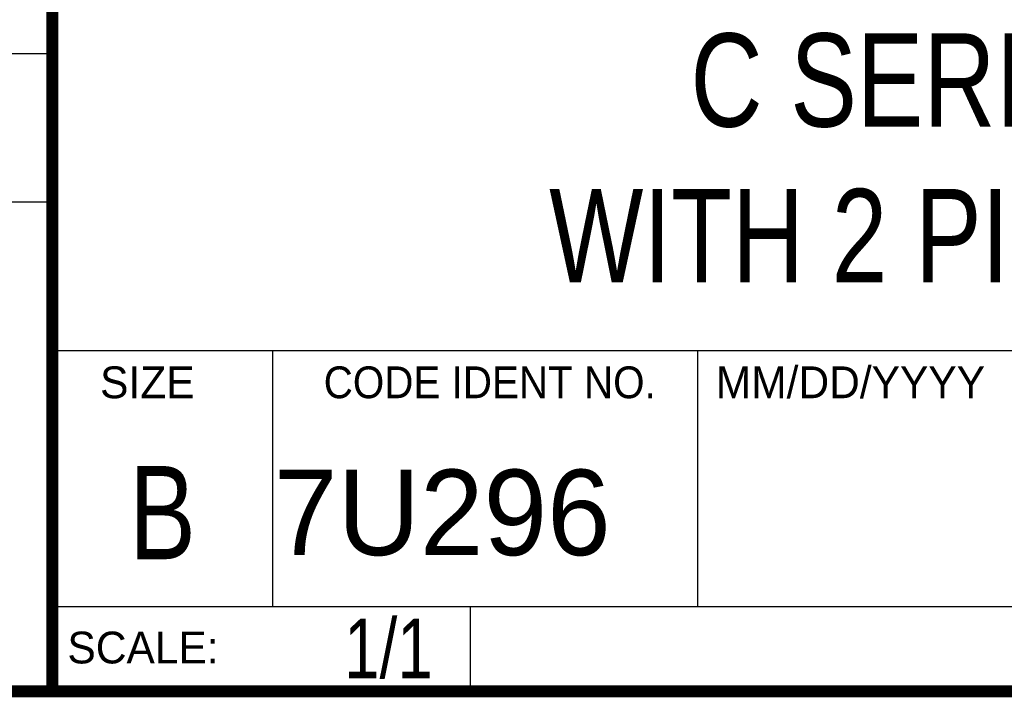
# Model space of a CAD drawing. Header units: inches. Extents: x 0.2 to 16.8, y 0.1 to 10.8.
# Tile 10 of 22: x 13 to 14.7, y 0.2 to 1.4. Entities that reach past the tile are written whole.
import ezdxf
from ezdxf.enums import TextEntityAlignment as Align

# ---------------------------------------------------------------- set-up
doc = ezdxf.new("R2010")
doc.units = ezdxf.units.IN
doc.header["$LTSCALE"] = 0.935
doc.header["$MEASUREMENT"] = 0
doc.layers.get('0').update_dxf_attribs({"linetype": 'CONTINUOUS'})
doc.styles.get("Standard").update_dxf_attribs({"font": 'txt', "width": 0.8})

msp = doc.modelspace()

# ---------------------------------------------------------------- linework, layer by layer
at = {"color": 2, "linetype": 'CONTINUOUS'}
for p, q in [((13.0652, 1.9695), (13.0652, 0.2605)), ((11.482, 1.3265), (13.0653, 1.3265)), ((13.0653, 1.0776), (11.482, 1.0776)), ((13.0652, 0.8295), (16.745, 0.8295)), ((13.434, 0.8295), (13.434, 0.4005)), ((14.146, 0.8295), (14.146, 0.4005)), ((13.0652, 0.4005), (16.745, 0.4005)), ((13.765, 0.4005), (13.765, 0.2605)), ((13.0652, 0.2605), (16.745, 0.2605))]:
    msp.add_line(p, q, dxfattribs=at)
at = {"color": 7, "linetype": 'CONTINUOUS', "const_width": 0.02}
for points in [[(13.0653, 1.9707), (13.0653, 0.2586)], [(0.25, 0.2586), (16.75, 0.2586)]]:
    msp.add_lwpolyline(points, dxfattribs=at)

# ---------------------------------------------------------------- texts
at = {"color": 2, "linetype": 'CONTINUOUS'}
for s, p in [('SIZE', (13.1451, 0.7494)), ('MM/DD/YYYY', (14.1765, 0.7494)), ('SCALE:', (13.0904, 0.3053))]:
    msp.add_text(s, height=0.05325, dxfattribs=at).set_placement(p)
at = {"color": 2, "linetype": 'CONTINUOUS', "width": 0.95}
msp.add_text('CODE IDENT NO.', height=0.053254, dxfattribs=at).set_placement((13.7978, 0.7494), align=Align.CENTER)
at = {"color": 7, "linetype": 'CONTINUOUS', "width": 0.8}
msp.add_text('B', height=0.1562, dxfattribs=at).set_placement((13.2497, 0.4798), align=Align.CENTER)
at = {"color": 7, "linetype": 'CONTINUOUS'}
msp.add_text('7U296', height=0.14316, dxfattribs=at).set_placement((13.4363, 0.4866))
at = {"color": 7, "linetype": 'CONTINUOUS', "width": 0.8}
msp.add_text('1/1', height=0.1, dxfattribs=at).set_placement((13.7025, 0.2805), align=Align.RIGHT)
at = {"color": 7, "linetype": 'CONTINUOUS', "insert": (14.9051, 1.3603), "char_height": 0.15625, "width": 2.75, "attachment_point": 2}
msp.add_mtext('C SERIES MODULE\\PWITH 2 PIN ST AND DB15', dxfattribs=at)

doc.saveas('drawing.dxf')
